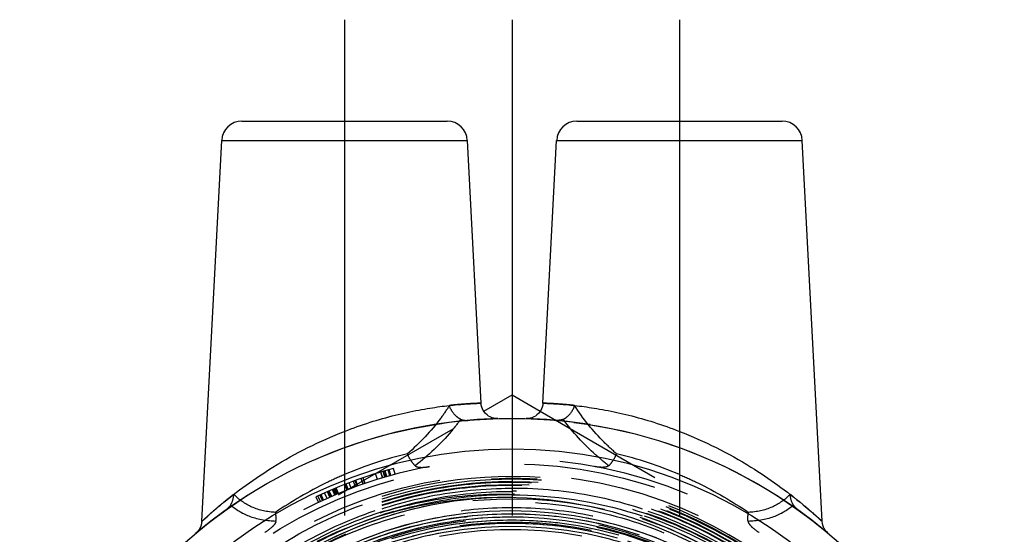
# Model space of a CAD drawing. Header units: millimetres. Extents: x 469.6 to 530.4, y 462.8 to 537.2.
# Tile 2 of 2: x 475.8 to 524.2, y 511.8 to 537.2. Entities that reach past the tile are written whole.
import ezdxf

# ---------------------------------------------------------------- set-up
doc = ezdxf.new("R2010")
doc.units = ezdxf.units.MM
doc.header["$LTSCALE"] = 65.185185
doc.linetypes.add('CENTER', pattern=[0.6, 0.375, -0.075, 0.075, -0.075])
doc.linetypes.add('HIDDEN', pattern=[0.2, 0.1, -0.1])
for name, color, linetype in [('ACHSEN_S', 7, 'CONTINUOUS'), ('FASEN', 7, 'CONTINUOUS'), ('KOERPER', 7, 'CONTINUOUS'), ('KONST.EL_MIT_GEO', 7, 'CONTINUOUS')]:
    doc.layers.add(name, color=color, linetype=linetype)

msp = doc.modelspace()

# ---------------------------------------------------------------- linework, layer by layer
at = {"layer": 'ACHSEN_S', "color": 2, "linetype": 'CENTER'}
msp.add_line((500, 537.152), (500, 462.848), dxfattribs=at)
at = {"layer": 'FASEN', "color": 7, "linetype": 'Continuous'}
for radius in [24.25, 22.75]:
    msp.add_circle((500, 493.252), radius, dxfattribs=at)
at = {"layer": 'KOERPER', "color": 2, "linetype": 'CENTER'}
for p, q in [((491.75, 537.152), (491.75, 509.453)), ((508.25, 537.152), (508.25, 507.873))]:
    msp.add_line(p, q, dxfattribs=at)
at = {"layer": 'KOERPER', "color": 8, "linetype": 'HIDDEN'}
msp.add_circle((500, 493.252), 24.25, dxfattribs=at)
at = {"layer": 'KONST.EL_MIT_GEO', "color": 7, "linetype": 'Continuous'}
for p, q in [((486.699, 532.152), (496.801, 532.152)), ((503.199, 532.152), (513.301, 532.152)), ((484.716, 512.431), (485.7, 531.204)), ((485.7, 531.204), (497.8, 531.204)), ((498.479, 518.249), (497.8, 531.204)), ((501.521, 518.249), (502.2, 531.204)), ((502.2, 531.204), (514.3, 531.204)), ((515.284, 512.431), (514.3, 531.204)), ((498.61, 517.853), (500, 518.655)), ((500, 518.655), (501.39, 517.853))]:
    msp.add_line(p, q, dxfattribs=at)
at = {"layer": 'KONST.EL_MIT_GEO', "color": 8, "linetype": 'HIDDEN'}
for p, q in [((480.171, 507.207), (498.61, 517.853)), ((501.39, 517.853), (519.829, 507.207)), ((493.371, 514.491), (493.282, 514.778)), ((493.621, 514.568), (493.535, 514.855)), ((493.63, 514.57), (493.544, 514.858)), ((493.733, 514.601), (493.648, 514.889)), ((493.805, 514.622), (493.722, 514.91)), ((493.834, 514.63), (493.751, 514.919)), ((493.98, 514.672), (493.899, 514.961)), ((493.989, 514.674), (493.908, 514.963)), ((494.036, 514.687), (493.956, 514.976)), ((494.241, 514.744), (494.164, 515.033)), ((491.873, 513.964), (491.763, 514.243)), ((491.907, 513.978), (491.798, 514.257)), ((491.935, 513.989), (491.827, 514.268)), ((492.085, 514.046), (491.978, 514.327)), ((492.299, 514.126), (492.195, 514.408)), ((492.373, 514.154), (492.27, 514.435)), ((492.406, 514.166), (492.303, 514.448)), ((492.672, 514.26), (492.573, 514.543)), ((492.759, 514.291), (492.661, 514.574)), ((492.772, 514.295), (492.675, 514.579)), ((490.343, 513.629), (490.471, 513.358)), ((490.57, 513.405), (490.443, 513.677)), ((490.667, 513.45), (490.541, 513.722)), ((490.555, 513.728), (490.68, 513.456)), ((490.72, 513.474), (490.595, 513.747)), ((490.889, 513.551), (490.766, 513.824)), ((491.029, 513.613), (490.908, 513.888)), ((491.077, 513.634), (490.956, 513.909)), ((491.12, 513.653), (491, 513.928)), ((491.272, 513.718), (491.155, 513.994)), ((491.308, 513.734), (491.191, 514.01)), ((491.32, 513.739), (491.203, 514.015)), ((491.379, 513.764), (491.263, 514.04)), ((491.438, 513.788), (491.322, 514.065)), ((491.46, 513.798), (491.345, 514.075))]:
    msp.add_line(p, q, dxfattribs=at)
at = {"layer": 'KONST.EL_MIT_GEO', "color": 7, "linetype": 'Continuous'}
for points in [[(499.299, 517.492), (499.204, 517.495), (499.11, 517.509), (499.019, 517.534), (498.931, 517.57), (498.848, 517.616), (498.771, 517.672), (498.701, 517.736), (498.64, 517.808), (498.587, 517.887), (498.544, 517.972), (498.511, 518.061), (498.489, 518.153), (498.479, 518.249)], [(501.521, 518.249), (501.511, 518.153), (501.489, 518.061), (501.456, 517.972), (501.413, 517.887), (501.36, 517.808), (501.299, 517.736), (501.229, 517.672), (501.152, 517.616), (501.069, 517.57), (500.981, 517.534), (500.89, 517.509), (500.796, 517.495), (500.701, 517.492)], [(484.705, 512.318), (484.702, 512.302), (484.698, 512.286), (484.695, 512.27), (484.691, 512.254), (484.686, 512.239), (484.682, 512.224), (484.677, 512.209), (484.672, 512.194), (484.667, 512.179), (484.662, 512.165), (484.656, 512.151), (484.65, 512.137), (484.644, 512.123), (484.638, 512.11), (484.631, 512.097), (484.625, 512.084), (484.618, 512.071), (484.611, 512.059), (484.604, 512.047), (484.597, 512.035), (484.589, 512.023), (484.582, 512.012), (484.574, 512.001), (484.567, 511.99), (484.559, 511.98), (484.551, 511.969), (484.543, 511.959), (484.535, 511.949), (484.527, 511.94), (484.519, 511.93), (484.511, 511.921), (484.503, 511.913), (484.495, 511.904), (484.487, 511.896), (484.479, 511.888), (484.471, 511.88), (484.464, 511.873), (484.456, 511.866), (484.448, 511.859), (484.441, 511.852), (484.433, 511.846)], [(484.716, 512.415), (484.715, 512.403), (484.714, 512.386), (484.712, 512.369), (484.71, 512.352), (484.707, 512.335), (484.705, 512.318)], [(515.54, 511.87), (515.482, 511.929), (515.43, 511.995), (515.384, 512.068), (515.346, 512.146), (515.316, 512.231), (515.295, 512.319), (515.284, 512.415)]]:
    msp.add_lwpolyline(points, dxfattribs=at)
at = {"layer": 'KONST.EL_MIT_GEO', "color": 8, "linetype": 'HIDDEN'}
for points in [[(490.409, 511.45), (491.378, 511.905), (492.37, 512.308), (493.38, 512.659), (494.407, 512.957), (495.447, 513.2), (496.497, 513.389), (497.555, 513.522), (498.617, 513.6), (499.682, 513.623), (500.745, 513.59), (501.804, 513.501), (502.856, 513.358), (503.898, 513.16), (504.928, 512.907), (505.943, 512.602), (506.939, 512.244), (507.914, 511.835), (508.866, 511.376)], [(492.743, 511.583), (493.73, 511.942), (494.734, 512.248), (495.753, 512.5), (496.785, 512.698), (497.825, 512.84), (498.871, 512.927), (499.921, 512.958), (500.97, 512.933), (502.017, 512.852), (503.057, 512.715), (504.089, 512.524), (505.11, 512.277), (506.115, 511.977), (507.103, 511.623)], [(492.967, 511.505), (493.951, 511.853), (494.953, 512.148), (495.968, 512.389), (496.995, 512.576), (498.031, 512.707), (499.072, 512.783), (500.115, 512.804), (501.158, 512.769), (502.198, 512.678), (503.231, 512.531), (504.255, 512.33), (505.267, 512.075), (506.263, 511.766)], [(493.415, 511.508), (494.4, 511.833), (495.402, 512.104), (496.417, 512.322), (497.441, 512.485), (498.473, 512.593), (499.51, 512.645), (500.547, 512.643), (501.583, 512.584), (502.614, 512.471), (503.638, 512.302), (504.651, 512.079), (505.65, 511.802), (506.634, 511.472)], [(494.088, 511.575), (495.079, 511.864), (496.083, 512.1), (497.099, 512.281), (498.122, 512.408), (499.151, 512.48), (500.182, 512.497), (501.213, 512.458), (502.24, 512.364), (503.26, 512.215), (504.271, 512.012), (505.27, 511.755)], [(495.103, 511.712), (496.096, 511.946), (497.1, 512.126), (498.112, 512.253), (499.13, 512.326), (500.15, 512.343), (501.169, 512.307), (502.185, 512.216), (503.194, 512.071), (504.195, 511.872), (505.183, 511.62)], [(495.651, 511.691), (496.644, 511.896), (497.647, 512.047), (498.656, 512.145), (499.669, 512.188), (500.683, 512.178), (501.695, 512.113), (502.701, 511.994), (503.7, 511.821), (504.688, 511.595)], [(496.432, 511.7), (497.426, 511.864), (498.428, 511.974), (499.434, 512.03), (500.442, 512.032), (501.448, 511.98), (502.45, 511.874), (503.445, 511.714)]]:
    msp.add_lwpolyline(points, dxfattribs=at)
for radius in [22, 21.506]:
    msp.add_circle((500, 493.252), radius, dxfattribs=at)
at = {"layer": 'KONST.EL_MIT_GEO', "color": 7, "linetype": 'Continuous'}
for centre, radius, start, end in [((486.699, 531.152), 1, 90, 177), ((496.801, 531.152), 1, 3, 90), ((503.199, 531.152), 1, 90, 177), ((513.301, 531.152), 1, 3, 90), ((500.707, 495.183), 23.509, 129.8283, 132.0497)]:
    msp.add_arc(centre, radius, start, end, dxfattribs=at)
at = {"layer": 'KONST.EL_MIT_GEO', "color": 8, "linetype": 'HIDDEN'}
for centre, radius, start, end in [((500, 493.252), 24.25, 91.6534, 129.9446), ((500, 493.252), 24.25, 50.0712, 88.3466), ((499.25, 497.233), 19.039, 103.3614, 113.1983), ((500.749, 497.229), 19.043, 66.8026, 76.6377), ((500, 493.252), 22.25, 0, 180), ((499.994, 493.242), 21.394, 89.9831, 203.4866), ((500, 493.252), 22.55, 104.9997, 115.3567), ((499.991, 493.258), 21.377, 16.3866, 89.9765), ((499.985, 493.229), 21.15, 89.9591, 203.4701), ((499.985, 493.229), 20.997, 89.9589, 203.4744), ((499.978, 493.27), 21.11, 15.6586, 89.9437), ((499.968, 493.276), 21.272, 16.3238, 89.9139), ((499.979, 493.267), 20.957, 16.3427, 89.9433), ((499.977, 493.261), 20.779, 53.1389, 89.936), ((499.976, 493.258), 20.66, 53.1412, 89.933), ((499.976, 493.26), 20.505, 53.1358, 89.9341), ((500, 493.252), 20.364, 101.0477, 173.5116), ((500, 493.252), 20.272, 40.1689, 123.6564), ((499.952, 493.38), 20.229, 52.884, 100.9833), ((500, 493.252), 19.325, 19.5217, 235.0932), ((500, 493.252), 19.125, 321.0211, 205.8945)]:
    msp.add_arc(centre, radius, start, end, dxfattribs=at)
at = {"layer": 'KONST.EL_MIT_GEO', "color": 7, "linetype": 'Continuous'}
for points, knots in [([(491.75, 516.862), (492.165, 517.024), (492.99, 517.316), (494.215, 517.663), (495.201, 517.879), (495.937, 518.007), (496.435, 518.08), (496.887, 518.136), (497.29, 518.177), (497.638, 518.205), (497.928, 518.225), (498.133, 518.235), (498.264, 518.242), (498.34, 518.244), (498.396, 518.248), (498.444, 518.246), (498.458, 518.252), (498.48, 518.247), (498.479, 518.249)], [0, 0, 0, 0, 0.193444, 0.380067, 0.552914, 0.631971, 0.705004, 0.771276, 0.830113, 0.880927, 0.923215, 0.95655, 0.969756, 0.980608, 0.989074, 0.995137, 0.998784, 1, 1, 1, 1]), ([(501.521, 518.249), (501.52, 518.247), (501.533, 518.251), (501.541, 518.248), (501.565, 518.249), (501.602, 518.246), (501.661, 518.245), (501.735, 518.241), (501.826, 518.237), (501.933, 518.232), (502.107, 518.222), (502.362, 518.205), (502.71, 518.177), (503.113, 518.136), (503.565, 518.08), (504.063, 518.007), (504.799, 517.879), (505.785, 517.663), (507.01, 517.316), (507.835, 517.024), (508.25, 516.862)], [0, 0, 0, 0, 0.001217, 0.002738, 0.004865, 0.010929, 0.019395, 0.030248, 0.043455, 0.058981, 0.076791, 0.11908, 0.169894, 0.228732, 0.295003, 0.368037, 0.447093, 0.61994, 0.80656, 1, 1, 1, 1]), ([(485.65, 513.237), (486.463, 513.915), (488.39, 515.312), (490.525, 516.385), (491.75, 516.862)], [0, 0, 0, 0, 0.445772, 1, 1, 1, 1]), ([(508.25, 516.862), (509.473, 516.385), (511.605, 515.314), (513.53, 513.92), (514.342, 513.243)], [0, 0, 0, 0, 0.553978, 1, 1, 1, 1]), ([(514.342, 513.243), (514.475, 513.133), (514.66, 512.975), (514.889, 512.774), (515.024, 512.653), (515.131, 512.555), (515.211, 512.485), (515.256, 512.438), (515.28, 512.421), (515.284, 512.415)], [0, 0, 0, 0, 0.411602, 0.583169, 0.728555, 0.845111, 0.930409, 0.982529, 1, 1, 1, 1]), ([(484.716, 512.415), (484.735, 512.436), (484.82, 512.508), (484.9, 512.585), (484.962, 512.64)], [0, 0, 0, 0, 0.25628, 1, 1, 1, 1])]:
    msp.add_open_spline(points, degree=3, knots=knots, dxfattribs=at)
at = {"layer": 'KONST.EL_MIT_GEO', "color": 8, "linetype": 'HIDDEN'}
for points, knots in [([(496.917, 518.138), (496.783, 517.924), (496.188, 517.054), (495.455, 516.283), (494.85, 515.757)], [0, 0, 0, 0, 0.239151, 1, 1, 1, 1]), ([(498.479, 518.249), (498.477, 518.251), (498.467, 518.247), (498.449, 518.25), (498.417, 518.247), (498.373, 518.246), (498.316, 518.243), (498.215, 518.239), (498.059, 518.232), (497.837, 518.219), (497.569, 518.2), (497.257, 518.173), (497.035, 518.151), (496.917, 518.138)], [0, 0, 0, 0, 0.00408, 0.016281, 0.036581, 0.064955, 0.101353, 0.145685, 0.257788, 0.400456, 0.572643, 0.773104, 1, 1, 1, 1]), ([(497.473, 517.457), (497.408, 517.486), (497.155, 517.649), (496.982, 517.921), (496.917, 518.138)], [0, 0, 0, 0, 0.240603, 1, 1, 1, 1]), ([(503.083, 518.138), (502.965, 518.151), (502.743, 518.173), (502.431, 518.2), (502.163, 518.219), (501.941, 518.232), (501.785, 518.239), (501.684, 518.243), (501.627, 518.246), (501.583, 518.247), (501.55, 518.25), (501.533, 518.247), (501.523, 518.251), (501.521, 518.249)], [0, 0, 0, 0, 0.226901, 0.427367, 0.599558, 0.742227, 0.854329, 0.89866, 0.935056, 0.963428, 0.983725, 0.995924, 1, 1, 1, 1]), ([(502.527, 517.457), (502.592, 517.486), (502.845, 517.649), (503.018, 517.921), (503.083, 518.138)], [0, 0, 0, 0, 0.240601, 1, 1, 1, 1]), ([(505.15, 515.757), (504.942, 515.938), (504.17, 516.654), (503.495, 517.479), (503.083, 518.138)], [0, 0, 0, 0, 0.261974, 1, 1, 1, 1]), ([(497.473, 517.457), (497.325, 517.25), (496.665, 516.407), (495.874, 515.669), (495.23, 515.168)], [0, 0, 0, 0, 0.237557, 1, 1, 1, 1]), ([(497.473, 517.457), (497.501, 517.444), (497.626, 517.401), (497.761, 517.398), (497.861, 517.407)], [0, 0, 0, 0, 0.238326, 1, 1, 1, 1]), ([(502.527, 517.457), (502.499, 517.444), (502.374, 517.401), (502.239, 517.398), (502.139, 517.407)], [0, 0, 0, 0, 0.238326, 1, 1, 1, 1]), ([(504.77, 515.168), (504.547, 515.341), (503.723, 516.024), (502.987, 516.817), (502.527, 517.457)], [0, 0, 0, 0, 0.263404, 1, 1, 1, 1]), ([(495.23, 515.168), (495.148, 515.242), (495.002, 515.43), (494.895, 515.641), (494.85, 515.757)], [0, 0, 0, 0, 0.470303, 1, 1, 1, 1]), ([(504.77, 515.168), (504.852, 515.242), (504.998, 515.43), (505.105, 515.641), (505.15, 515.757)], [0, 0, 0, 0, 0.470315, 1, 1, 1, 1]), ([(495.23, 515.168), (495.271, 515.132), (495.385, 515.093), (495.624, 515.08), (495.811, 515.104), (495.934, 515.127)], [0, 0, 0, 0, 0.224929, 0.477417, 1, 1, 1, 1]), ([(504.77, 515.168), (504.729, 515.132), (504.615, 515.093), (504.376, 515.08), (504.189, 515.104), (504.066, 515.127)], [0, 0, 0, 0, 0.224932, 0.477421, 1, 1, 1, 1]), ([(491.75, 514.733), (491.445, 514.602), (490.269, 514.064), (489.147, 513.41), (488.353, 512.869)], [0, 0, 0, 0, 0.256745, 1, 1, 1, 1]), ([(508.25, 514.733), (508.555, 514.602), (509.731, 514.064), (510.853, 513.41), (511.647, 512.869)], [0, 0, 0, 0, 0.256754, 1, 1, 1, 1]), ([(479.651, 486.736), (479.145, 488.325), (478.505, 491.636), (478.728, 496.678), (480.118, 501.533), (482.6, 505.93), (486.038, 509.628), (490.244, 512.423), (494.983, 514.161), (498.332, 514.551), (500, 514.548)], [0, 0, 0, 0, 0.125007, 0.250008, 0.375005, 0.500006, 0.625005, 0.750002, 0.874999, 1, 1, 1, 1]), ([(500, 514.5), (498.609, 514.502), (495.819, 514.23), (491.801, 513.013), (488.095, 511.035), (484.849, 508.371), (482.184, 505.125), (480.205, 501.421), (478.987, 497.401), (478.576, 493.222), (478.989, 489.042), (480.209, 485.023), (482.189, 481.32), (484.854, 478.073), (488.099, 475.408), (491.803, 473.427), (495.82, 472.205), (498.609, 471.928), (500, 471.927)], [0, 0, 0, 0, 0.062501, 0.124999, 0.187498, 0.249998, 0.312499, 0.374999, 0.437499, 0.499998, 0.562498, 0.624998, 0.687499, 0.75, 0.8125, 0.875, 0.937498, 1, 1, 1, 1]), ([(500, 514.347), (498.619, 514.348), (495.849, 514.079), (491.86, 512.871), (488.181, 510.907), (484.958, 508.262), (482.312, 505.039), (480.347, 501.361), (479.138, 497.371), (478.73, 493.222), (479.14, 489.072), (480.351, 485.082), (482.318, 481.405), (484.963, 478.182), (488.185, 475.537), (491.862, 473.57), (495.85, 472.357), (498.619, 472.082), (500, 472.08)], [0, 0, 0, 0, 0.062502, 0.124999, 0.187499, 0.249999, 0.312499, 0.374999, 0.437499, 0.499999, 0.562499, 0.624999, 0.687499, 0.749999, 0.812499, 0.875, 0.937498, 1, 1, 1, 1]), ([(500, 514.193), (498.629, 514.195), (495.879, 513.927), (491.919, 512.728), (488.267, 510.778), (485.067, 508.153), (482.441, 504.953), (480.49, 501.302), (479.289, 497.341), (478.885, 493.222), (479.292, 489.102), (480.494, 485.142), (482.446, 481.491), (485.072, 478.292), (488.271, 475.665), (491.921, 473.712), (495.88, 472.508), (498.629, 472.235), (500, 472.233)], [0, 0, 0, 0, 0.062502, 0.124999, 0.187499, 0.249998, 0.312498, 0.374999, 0.437499, 0.499999, 0.562499, 0.624999, 0.687498, 0.749999, 0.812499, 0.875, 0.937498, 1, 1, 1, 1]), ([(500, 472.08), (501.386, 472.078), (504.166, 472.349), (508.17, 473.561), (511.862, 475.532), (515.097, 478.187), (517.752, 481.422), (519.724, 485.112), (520.938, 489.117), (521.347, 493.282), (520.935, 497.446), (519.72, 501.451), (517.747, 505.141), (515.092, 508.376), (511.858, 511.031), (508.168, 513.005), (504.165, 514.222), (501.386, 514.498), (500, 514.5)], [0, 0, 0, 0, 0.062502, 0.125, 0.187499, 0.249999, 0.312499, 0.374998, 0.437498, 0.499999, 0.562499, 0.624998, 0.687498, 0.749998, 0.812498, 0.875, 0.937498, 1, 1, 1, 1]), ([(500, 472.233), (501.376, 472.232), (504.136, 472.501), (508.111, 473.704), (511.776, 475.661), (514.988, 478.296), (517.623, 481.507), (519.581, 485.171), (520.786, 489.147), (521.192, 493.282), (520.784, 497.416), (519.577, 501.391), (517.618, 505.055), (514.983, 508.266), (511.772, 510.903), (508.109, 512.862), (504.135, 514.071), (501.376, 514.345), (500, 514.347)], [0, 0, 0, 0, 0.062501, 0.124999, 0.187499, 0.249999, 0.312499, 0.374999, 0.437499, 0.499999, 0.562499, 0.624999, 0.687499, 0.749999, 0.812499, 0.875, 0.937498, 1, 1, 1, 1]), ([(500, 472.387), (501.366, 472.385), (504.106, 472.652), (508.052, 473.847), (511.69, 475.789), (514.879, 478.405), (517.495, 481.593), (519.439, 485.231), (520.635, 489.177), (521.038, 493.282), (520.633, 497.386), (519.435, 501.332), (517.49, 504.969), (514.874, 508.157), (511.686, 510.774), (508.05, 512.72), (504.105, 513.92), (501.366, 514.192), (500, 514.193)], [0, 0, 0, 0, 0.062501, 0.125, 0.187501, 0.25, 0.312499, 0.374999, 0.437498, 0.499999, 0.5625, 0.624999, 0.687499, 0.749999, 0.812499, 0.874999, 0.937498, 1, 1, 1, 1]), ([(519.149, 498.891), (518.781, 500.244), (517.756, 502.881), (515.429, 506.422), (512.417, 509.403), (508.854, 511.696), (504.895, 513.206), (500.71, 513.871), (496.478, 513.668), (492.376, 512.607), (488.574, 510.737), (485.228, 508.138), (482.473, 504.921), (480.418, 501.216), (479.143, 497.177), (478.695, 492.964), (479.09, 488.748), (479.903, 486.041), (480.437, 484.744)], [0, 0, 0, 0, 0.062494, 0.124986, 0.18748, 0.249976, 0.312473, 0.37497, 0.437469, 0.499969, 0.562469, 0.624971, 0.687473, 0.749977, 0.812481, 0.874987, 0.937491, 1, 1, 1, 1]), ([(500, 472.356), (498.637, 472.357), (495.904, 472.629), (491.968, 473.826), (488.339, 475.768), (485.159, 478.379), (482.548, 481.56), (480.608, 485.189), (479.413, 489.126), (479.008, 493.222), (479.41, 497.317), (480.604, 501.255), (482.543, 504.885), (485.154, 508.066), (488.335, 510.676), (491.966, 512.614), (495.903, 513.806), (498.637, 514.072), (500, 514.071)], [0, 0, 0, 0, 0.062502, 0.125, 0.187501, 0.250001, 0.312502, 0.375001, 0.437501, 0.500001, 0.562501, 0.625001, 0.687502, 0.750002, 0.812501, 0.875001, 0.937498, 1, 1, 1, 1]), ([(500, 514.04), (498.639, 514.042), (495.909, 513.776), (491.978, 512.586), (488.353, 510.65), (485.176, 508.044), (482.569, 504.867), (480.633, 501.243), (479.441, 497.311), (479.039, 493.222), (479.443, 489.132), (480.637, 485.201), (482.574, 481.577), (485.181, 478.401), (488.357, 475.793), (491.98, 473.855), (495.91, 472.66), (498.639, 472.388), (500, 472.387)], [0, 0, 0, 0, 0.062501, 0.124998, 0.187498, 0.249997, 0.312499, 0.375, 0.437499, 0.499999, 0.562499, 0.624998, 0.687499, 0.75, 0.8125, 0.875001, 0.937498, 1, 1, 1, 1]), ([(500, 472.509), (498.647, 472.511), (495.934, 472.78), (492.027, 473.969), (488.425, 475.896), (485.268, 478.488), (482.677, 481.645), (480.751, 485.248), (479.564, 489.156), (479.162, 493.222), (479.562, 497.287), (480.747, 501.196), (482.672, 504.799), (485.263, 507.957), (488.421, 510.548), (492.025, 512.472), (495.933, 513.655), (498.647, 513.919), (500, 513.918)], [0, 0, 0, 0, 0.062502, 0.124999, 0.1875, 0.25, 0.312501, 0.375002, 0.437501, 0.500001, 0.562501, 0.625, 0.687501, 0.750003, 0.812502, 0.875002, 0.937499, 1, 1, 1, 1]), ([(500, 513.887), (498.649, 513.888), (495.939, 513.624), (492.037, 512.443), (488.438, 510.522), (485.285, 507.935), (482.698, 504.782), (480.775, 501.184), (479.592, 497.281), (479.193, 493.222), (479.594, 489.163), (480.779, 485.26), (482.702, 481.663), (485.29, 478.51), (488.442, 475.922), (492.039, 473.998), (495.94, 472.811), (498.649, 472.542), (500, 472.54)], [0, 0, 0, 0, 0.062502, 0.125, 0.1875, 0.249999, 0.312498, 0.374998, 0.437498, 0.499999, 0.562499, 0.624998, 0.687498, 0.749998, 0.812498, 0.874999, 0.937498, 1, 1, 1, 1]), ([(500, 472.663), (498.657, 472.664), (495.964, 472.932), (492.086, 474.112), (488.511, 476.024), (485.377, 478.597), (482.805, 481.731), (480.893, 485.307), (479.715, 489.187), (479.317, 493.222), (479.713, 497.257), (480.889, 501.137), (482.8, 504.713), (485.372, 507.848), (488.507, 510.419), (492.084, 512.329), (495.964, 513.504), (498.657, 513.766), (500, 513.764)], [0, 0, 0, 0, 0.062502, 0.125001, 0.187502, 0.250002, 0.312502, 0.375002, 0.437501, 0.500001, 0.562502, 0.625002, 0.687502, 0.750001, 0.8125, 0.875, 0.937498, 1, 1, 1, 1]), ([(500, 513.733), (498.659, 513.735), (495.97, 513.473), (492.096, 512.3), (488.524, 510.393), (485.394, 507.826), (482.826, 504.696), (480.918, 501.125), (479.744, 497.251), (479.348, 493.222), (479.746, 489.193), (480.922, 485.319), (482.831, 481.749), (485.399, 478.619), (488.528, 476.05), (492.098, 474.14), (495.97, 472.962), (498.659, 472.695), (500, 472.693)], [0, 0, 0, 0, 0.062502, 0.124999, 0.187499, 0.249999, 0.312499, 0.374999, 0.437498, 0.499999, 0.562499, 0.624998, 0.687499, 0.749999, 0.812499, 0.875, 0.937498, 1, 1, 1, 1]), ([(500, 513.733), (502.045, 513.731), (506.162, 513.104), (511.76, 510.381), (516.306, 506.119), (519.381, 500.702), (520.712, 494.616), (520.176, 488.409), (517.822, 482.641), (513.862, 477.832), (508.652, 474.416), (502.662, 472.703), (496.433, 472.848), (490.53, 474.839), (485.486, 478.495), (481.758, 483.488), (479.685, 489.359), (479.533, 493.521), (479.767, 495.553)], [0, 0, 0, 0, 0.062501, 0.125002, 0.187503, 0.250004, 0.312505, 0.375005, 0.437505, 0.500005, 0.562505, 0.625005, 0.687505, 0.750004, 0.812503, 0.875002, 0.937501, 1, 1, 1, 1]), ([(486.299, 513.759), (486.081, 513.59), (485.773, 513.342), (485.394, 513.021), (485.166, 512.823), (484.979, 512.656), (484.861, 512.55), (484.78, 512.473), (484.756, 512.455), (484.709, 512.404), (484.716, 512.415)], [0, 0, 0, 0, 0.39929, 0.569936, 0.716998, 0.837, 0.926224, 0.95822, 0.981362, 1, 1, 1, 1]), ([(486.132, 513.217), (486.156, 513.256), (486.246, 513.425), (486.289, 513.615), (486.299, 513.759)], [0, 0, 0, 0, 0.243202, 1, 1, 1, 1]), ([(488.353, 512.869), (487.955, 512.887), (487.187, 513.04), (486.55, 513.497), (486.299, 513.759)], [0, 0, 0, 0, 0.523707, 1, 1, 1, 1]), ([(500, 514.071), (501.358, 514.069), (504.081, 513.799), (508.002, 512.606), (511.618, 510.672), (514.786, 508.07), (517.387, 504.901), (519.321, 501.285), (520.512, 497.362), (520.915, 493.282), (520.514, 489.201), (519.325, 485.278), (517.393, 481.662), (514.792, 478.492), (511.622, 475.892), (508.005, 473.96), (504.082, 472.773), (501.358, 472.508), (500, 472.509)], [0, 0, 0, 0, 0.062502, 0.125001, 0.187501, 0.250001, 0.312501, 0.375001, 0.4375, 0.500001, 0.562502, 0.625001, 0.687501, 0.75, 0.812499, 0.875, 0.937499, 1, 1, 1, 1]), ([(500, 472.693), (501.346, 472.692), (504.045, 472.955), (507.934, 474.132), (511.519, 476.046), (514.66, 478.623), (517.238, 481.765), (519.153, 485.349), (520.332, 489.238), (520.729, 493.282), (520.33, 497.326), (519.149, 501.214), (517.233, 504.798), (514.655, 507.939), (511.515, 510.518), (507.931, 512.434), (504.045, 513.617), (501.346, 513.885), (500, 513.887)], [0, 0, 0, 0, 0.062502, 0.124999, 0.187499, 0.249999, 0.312499, 0.374999, 0.437498, 0.499998, 0.562498, 0.624998, 0.687499, 0.75, 0.812499, 0.875, 0.937498, 1, 1, 1, 1]), ([(513.701, 513.759), (513.45, 513.497), (512.813, 513.04), (512.045, 512.887), (511.647, 512.869)], [0, 0, 0, 0, 0.476291, 1, 1, 1, 1]), ([(515.284, 512.415), (515.281, 512.415), (515.274, 512.428), (515.25, 512.444), (515.216, 512.479), (515.167, 512.523), (515.105, 512.58), (514.998, 512.677), (514.835, 512.822), (514.606, 513.021), (514.337, 513.249), (514.032, 513.499), (513.815, 513.671), (513.701, 513.759)], [0, 0, 0, 0, 0.004663, 0.018646, 0.041792, 0.073791, 0.114324, 0.163018, 0.28302, 0.430078, 0.600717, 0.791661, 1, 1, 1, 1]), ([(513.868, 513.217), (513.844, 513.256), (513.754, 513.425), (513.711, 513.615), (513.701, 513.759)], [0, 0, 0, 0, 0.243198, 1, 1, 1, 1]), ([(496.098, 513.238), (494.786, 512.984), (492.206, 512.214), (488.643, 510.325), (485.518, 507.775), (482.952, 504.663), (481.044, 501.109), (479.869, 497.25), (479.47, 493.236), (479.865, 489.222), (481.037, 485.362), (482.94, 481.806), (485.502, 478.69), (488.622, 476.135), (492.182, 474.238), (496.044, 473.073), (500.058, 472.684), (502.737, 472.953), (504.046, 473.216)], [0, 0, 0, 0, 0.062502, 0.124999, 0.187499, 0.249999, 0.312499, 0.374999, 0.437499, 0.499999, 0.562499, 0.624999, 0.687499, 0.749999, 0.812499, 0.874999, 0.9375, 1, 1, 1, 1]), ([(486.132, 513.217), (486.116, 513.193), (486.044, 513.097), (485.952, 513.018), (485.879, 512.966)], [0, 0, 0, 0, 0.242974, 1, 1, 1, 1]), ([(488.37, 512.424), (487.947, 512.436), (487.138, 512.564), (486.422, 512.972), (486.132, 513.217)], [0, 0, 0, 0, 0.526691, 1, 1, 1, 1]), ([(488.765, 510.126), (490.056, 510.966), (492.841, 512.354), (497.373, 513.431), (502.034, 513.45), (506.576, 512.405), (510.759, 510.348), (514.36, 507.388), (517.184, 503.68), (519.077, 499.42), (519.936, 494.838), (519.711, 490.182), (518.411, 485.705), (516.105, 481.653), (512.918, 478.251), (509.668, 476.114), (506.828, 474.9), (503.866, 474.028), (501.54, 473.777), (500, 473.794)], [0, 0, 0, 0, 0.0625, 0.124996, 0.187494, 0.24999, 0.312486, 0.374981, 0.437475, 0.499969, 0.562462, 0.624954, 0.687445, 0.749936, 0.812425, 0.874914, 0.906214, 0.937511, 1, 1, 1, 1]), ([(513.868, 513.217), (513.578, 512.972), (512.862, 512.563), (512.053, 512.436), (511.63, 512.424)], [0, 0, 0, 0, 0.473289, 1, 1, 1, 1]), ([(513.868, 513.217), (513.884, 513.193), (513.956, 513.097), (514.048, 513.018), (514.121, 512.966)], [0, 0, 0, 0, 0.242975, 1, 1, 1, 1]), ([(511.598, 508.758), (510.597, 509.51), (508.441, 510.82), (504.894, 512.123), (501.161, 512.718), (497.383, 512.581), (493.703, 511.718), (490.259, 510.161), (487.179, 507.97), (484.579, 505.226), (482.557, 502.033), (481.187, 498.509), (480.522, 494.789), (480.586, 491.009), (481.376, 487.313), (482.863, 483.838), (484.991, 480.714), (487.68, 478.057), (490.829, 475.967), (494.322, 474.522), (498.027, 473.776), (501.807, 473.755), (505.521, 474.461), (509.029, 475.867), (512.202, 477.92), (514.922, 480.545), (517.088, 483.643), (518.618, 487.099), (519.457, 490.784), (519.574, 494.562), (518.964, 498.293), (517.65, 501.837), (515.681, 505.063), (513.131, 507.852), (510.093, 510.101), (506.681, 511.727), (503.02, 512.669), (499.247, 512.893), (495.501, 512.39), (491.921, 511.18), (488.637, 509.307), (485.773, 506.841), (483.434, 503.873), (481.704, 500.512), (480.65, 496.882), (480.308, 493.118), (480.691, 489.358), (481.786, 485.74), (483.551, 482.398), (485.922, 479.455), (488.811, 477.018), (492.112, 475.177), (495.704, 474), (499.454, 473.529), (503.225, 473.782), (506.879, 474.75), (510.281, 476.396), (513.307, 478.66), (515.847, 481.459), (517.807, 484.691), (519.115, 488.236), (519.725, 491.966), (519.614, 495.744), (518.786, 499.432), (517.272, 502.894), (515.126, 506.006), (512.428, 508.653), (509.277, 510.738), (505.786, 512.187), (502.083, 512.946), (498.304, 512.988), (494.586, 512.311), (491.064, 510.941), (487.866, 508.927), (485.108, 506.342), (482.891, 503.281), (481.295, 499.856), (480.377, 496.189), (480.172, 492.416), (480.685, 488.671), (481.899, 485.092), (483.769, 481.808), (486.227, 478.937), (489.184, 476.584), (492.534, 474.834), (496.154, 473.749), (499.914, 473.369), (503.678, 473.707), (507.31, 474.752), (510.68, 476.464), (513.664, 478.782), (516.156, 481.623), (518.067, 484.884), (519.327, 488.447), (519.891, 492.184), (519.74, 495.96), (518.878, 499.64), (517.336, 503.09), (515.172, 506.188), (512.461, 508.822), (509.303, 510.897), (505.81, 512.339), (502.107, 513.097), (498.328, 513.143), (494.609, 512.476), (491.081, 511.12), (487.872, 509.124), (485.097, 506.559), (482.854, 503.517), (481.224, 500.108), (480.264, 496.453), (480.01, 492.682), (480.47, 488.931), (481.626, 485.333), (483.439, 482.017), (485.843, 479.101), (488.752, 476.689), (492.062, 474.866), (495.656, 473.698), (499.406, 473.226), (503.177, 473.466), (506.836, 474.41), (510.253, 476.024), (513.307, 478.25), (515.888, 481.01), (517.907, 484.205), (519.29, 487.721), (519.989, 491.435), (519.98, 495.213), (519.501, 497.689), (519.149, 498.891)], [0, 0, 0, 0, 0.007812, 0.015624, 0.023436, 0.031248, 0.039061, 0.046873, 0.054685, 0.062497, 0.070309, 0.078121, 0.085933, 0.093746, 0.101558, 0.10937, 0.117182, 0.124994, 0.132806, 0.140619, 0.148431, 0.156243, 0.164055, 0.171868, 0.17968, 0.187492, 0.195304, 0.203117, 0.210929, 0.218741, 0.226553, 0.234366, 0.242178, 0.24999, 0.257803, 0.265615, 0.273427, 0.281239, 0.289052, 0.296864, 0.304676, 0.312489, 0.320301, 0.328114, 0.335926, 0.343738, 0.351551, 0.359363, 0.367175, 0.374988, 0.3828, 0.390613, 0.398425, 0.406237, 0.41405, 0.421862, 0.429675, 0.437487, 0.4453, 0.453112, 0.460925, 0.468737, 0.47655, 0.484362, 0.492175, 0.499987, 0.5078, 0.515612, 0.523425, 0.531237, 0.53905, 0.546862, 0.554675, 0.562487, 0.5703, 0.578112, 0.585925, 0.593738, 0.60155, 0.609363, 0.617175, 0.624988, 0.632801, 0.640613, 0.648426, 0.656238, 0.664051, 0.671864, 0.679676, 0.687489, 0.695302, 0.703114, 0.710927, 0.71874, 0.726552, 0.734365, 0.742178, 0.74999, 0.757803, 0.765616, 0.773429, 0.781241, 0.789054, 0.796867, 0.804679, 0.812492, 0.820305, 0.828118, 0.835931, 0.843743, 0.851556, 0.859369, 0.867182, 0.874994, 0.882807, 0.89062, 0.898433, 0.906246, 0.914059, 0.921871, 0.929684, 0.937497, 0.94531, 0.953123, 0.960936, 0.968748, 0.976561, 0.984374, 0.992187, 1, 1, 1, 1]), ([(518.214, 499.709), (517.792, 500.927), (516.701, 503.285), (514.397, 506.42), (511.516, 509.037), (508.174, 511.03), (504.503, 512.323), (500.649, 512.865), (496.765, 512.636), (493.001, 511.645), (489.506, 509.934), (486.416, 507.569), (483.849, 504.644), (481.906, 501.273), (480.66, 497.586), (480.158, 493.727), (480.418, 489.846), (481.094, 487.338), (481.549, 486.133)], [0, 0, 0, 0, 0.0625, 0.124996, 0.187495, 0.249993, 0.312492, 0.374992, 0.437491, 0.499991, 0.562491, 0.624992, 0.687492, 0.749993, 0.812495, 0.874996, 0.937498, 1, 1, 1, 1]), ([(488.37, 512.424), (488.375, 512.458), (488.387, 512.606), (488.373, 512.756), (488.353, 512.869)], [0, 0, 0, 0, 0.227806, 1, 1, 1, 1]), ([(511.63, 512.424), (511.625, 512.458), (511.613, 512.606), (511.627, 512.756), (511.647, 512.869)], [0, 0, 0, 0, 0.227791, 1, 1, 1, 1]), ([(481.198, 492.884), (481.219, 491.747), (481.468, 489.473), (482.45, 486.189), (484.009, 483.135), (486.094, 480.413), (488.635, 478.112), (491.55, 476.307), (494.742, 475.056), (498.107, 474.402), (501.536, 474.366), (504.914, 474.947), (508.133, 476.128), (511.087, 477.869), (513.678, 480.113), (515.823, 482.788), (517.452, 485.804), (518.512, 489.065), (518.967, 492.463), (518.804, 495.887), (518.028, 499.227), (516.664, 502.372), (514.757, 505.221), (512.369, 507.681), (509.578, 509.672), (506.475, 511.13), (503.161, 512.006), (499.743, 512.273), (496.333, 511.922), (493.041, 510.966), (489.974, 509.434), (487.231, 507.376), (484.902, 504.861), (483.062, 501.968), (481.77, 498.793), (481.068, 495.437), (480.978, 492.01), (481.504, 488.622), (482.628, 485.383), (484.313, 482.398), (486.506, 479.763), (489.135, 477.562), (492.115, 475.868), (495.35, 474.733), (498.736, 474.196), (502.163, 474.273), (505.522, 474.961), (508.703, 476.238), (511.605, 478.063), (514.135, 480.377), (516.21, 483.105), (517.765, 486.161), (518.75, 489.444), (519.133, 492.851), (518.901, 496.272), (518.064, 499.596), (516.647, 502.717), (514.696, 505.536), (512.274, 507.962), (509.458, 509.918), (506.339, 511.34), (503.017, 512.185), (499.596, 512.423), (495.065, 511.928), (489.676, 509.796), (485.384, 505.904), (482.937, 502.058), (481.638, 498.885), (480.925, 495.532), (480.819, 492.106), (481.324, 488.715), (482.423, 485.468), (484.081, 482.467), (486.246, 479.809), (488.848, 477.578), (491.805, 475.843), (495.023, 474.661), (498.399, 474.069), (501.827, 474.085), (505.198, 474.708), (508.405, 475.919), (511.346, 477.68), (513.929, 479.934), (516.072, 482.61), (517.706, 485.623), (518.782, 488.878), (519.264, 492.272), (519.137, 495.697), (518.407, 499.046), (517.095, 502.213), (515.244, 505.099), (512.911, 507.611), (510.171, 509.671), (507.111, 511.214), (503.825, 512.192), (500.419, 512.575), (496.998, 512.349), (493.671, 511.523), (490.543, 510.122), (487.71, 508.191), (485.264, 505.79), (483.279, 502.996), (481.818, 499.895), (480.927, 496.584), (480.634, 493.169), (480.948, 489.756), (481.858, 486.451), (483.337, 483.358), (485.337, 480.575), (487.796, 478.187), (490.638, 476.27), (493.772, 474.882), (497.102, 474.069), (500.523, 473.854), (503.929, 474.244), (507.212, 475.228), (510.272, 476.773), (513.012, 478.833), (515.347, 481.342), (517.205, 484.223), (518.528, 487.385), (519.275, 490.73), (519.422, 494.155), (518.966, 497.552), (517.921, 500.817), (516.318, 503.847), (514.21, 506.548), (512.508, 508.076), (511.598, 508.758)], [0, 0, 0, 0, 0.007813, 0.015626, 0.023439, 0.031253, 0.039066, 0.046879, 0.054692, 0.062505, 0.070318, 0.078132, 0.085945, 0.093758, 0.101571, 0.109384, 0.117197, 0.125011, 0.132824, 0.140637, 0.14845, 0.156264, 0.164077, 0.17189, 0.179703, 0.187517, 0.19533, 0.203143, 0.210956, 0.21877, 0.226583, 0.234396, 0.24221, 0.250023, 0.257836, 0.265649, 0.273463, 0.281276, 0.289089, 0.296903, 0.304716, 0.312529, 0.320343, 0.328156, 0.335969, 0.343783, 0.351596, 0.35941, 0.367223, 0.375036, 0.38285, 0.390663, 0.398477, 0.40629, 0.414103, 0.421917, 0.42973, 0.437544, 0.445357, 0.453171, 0.460984, 0.468797, 0.476611, 0.484424, 0.499989, 0.515553, 0.523367, 0.53118, 0.538994, 0.546807, 0.554621, 0.562434, 0.570248, 0.578061, 0.585875, 0.593689, 0.601502, 0.609316, 0.617129, 0.624943, 0.632756, 0.64057, 0.648383, 0.656197, 0.664011, 0.671824, 0.679638, 0.687451, 0.695265, 0.703079, 0.710892, 0.718706, 0.72652, 0.734333, 0.742147, 0.749961, 0.757774, 0.765588, 0.773401, 0.781215, 0.789029, 0.796843, 0.804656, 0.81247, 0.820284, 0.828097, 0.835911, 0.843725, 0.851538, 0.859352, 0.867166, 0.87498, 0.882793, 0.890607, 0.898421, 0.906235, 0.914048, 0.921862, 0.929676, 0.93749, 0.945303, 0.953117, 0.960931, 0.968745, 0.976559, 0.984372, 0.992186, 1, 1, 1, 1]), ([(502.229, 512.191), (500.97, 512.341), (498.414, 512.389), (494.649, 511.698), (491.093, 510.275), (487.891, 508.174), (485.17, 505.48), (483.036, 502.301), (481.574, 498.761), (480.843, 495.002), (480.871, 491.173), (481.657, 487.425), (483.17, 483.907), (485.348, 480.757), (488.107, 478.102), (491.337, 476.044), (494.909, 474.666), (497.428, 474.236), (498.693, 474.148)], [0, 0, 0, 0, 0.0625, 0.124999, 0.187499, 0.249999, 0.312498, 0.374998, 0.437498, 0.499998, 0.562498, 0.624998, 0.687498, 0.749999, 0.812499, 0.874999, 0.9375, 1, 1, 1, 1]), ([(488.37, 512.424), (488.362, 512.365), (488.29, 512.252), (488.105, 512.069), (487.939, 511.949), (487.825, 511.875)], [0, 0, 0, 0, 0.228208, 0.480994, 1, 1, 1, 1]), ([(511.63, 512.424), (511.638, 512.365), (511.71, 512.252), (511.895, 512.069), (512.061, 511.949), (512.175, 511.875)], [0, 0, 0, 0, 0.228205, 0.48099, 1, 1, 1, 1])]:
    msp.add_open_spline(points, degree=3, knots=knots, dxfattribs=at)

doc.saveas('drawing.dxf')
